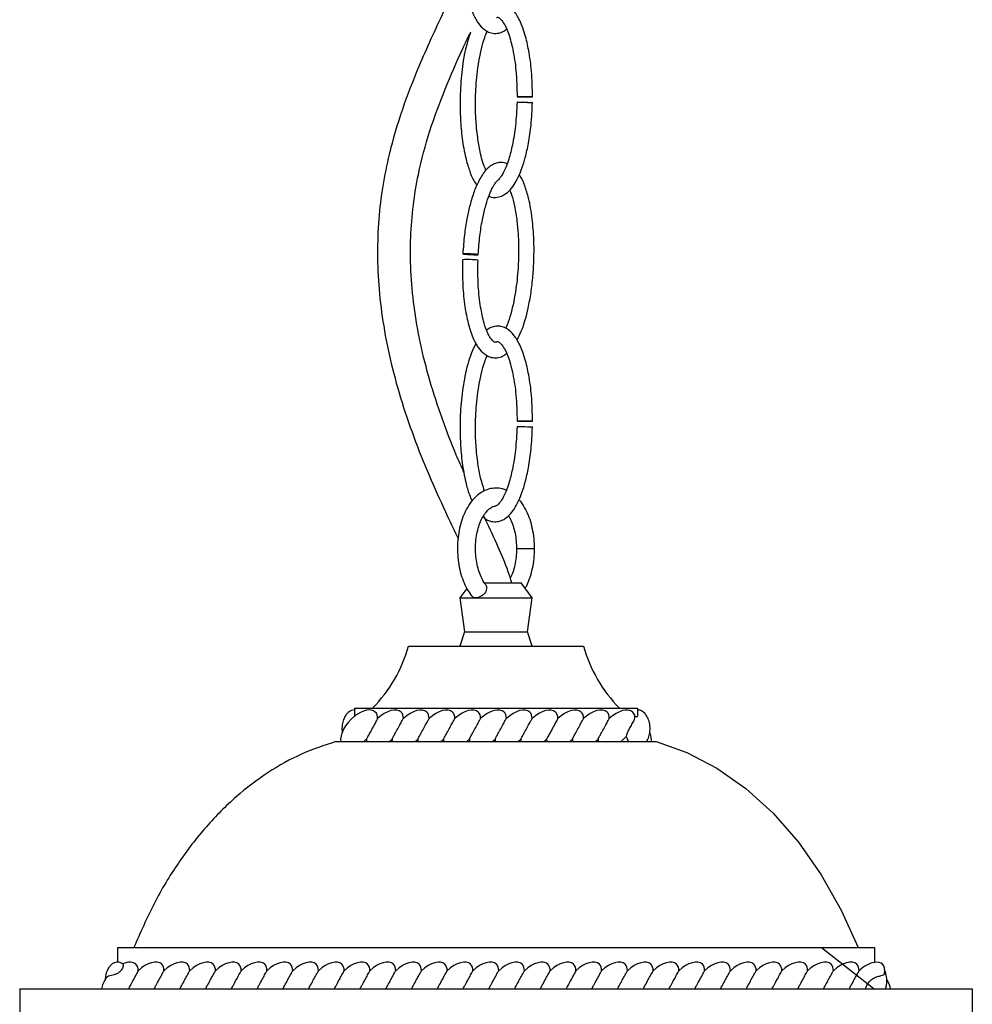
# Model space of a CAD drawing. Header units: millimetres. Extents: x 694 to 858, y 280 to 564.
# Tile 4 of 8: x 821 to 858, y 317 to 355. Entities that reach past the tile are written whole.
import ezdxf

# ---------------------------------------------------------------- set-up
doc = ezdxf.new("R2010")
doc.units = ezdxf.units.MM

msp = doc.modelspace()

# ---------------------------------------------------------------- linework, layer by layer
at = {"color": 8, "linetype": 'Continuous', "lineweight": 25}
for p, q in [((839.903, 334.213), (840.052, 334.213)), ((840.052, 334.213), (840.603, 334.213))]:
    msp.add_line(p, q, dxfattribs=at)
at = {"color": 7, "linetype": 'Continuous', "lineweight": 25}
for p, q in [((838.648, 332.887), (840.087, 332.887)), ((840.506, 332.295), (840.087, 332.887)), ((837.97, 332.667), (837.706, 332.295)), ((837.706, 332.295), (837.887, 330.98)), ((837.706, 332.295), (840.253, 332.295)), ((840.253, 332.295), (840.506, 332.295)), ((840.325, 330.98), (840.506, 332.295)), ((837.887, 330.98), (837.706, 330.427)), ((837.887, 330.98), (840.105, 330.98)), ((840.105, 330.98), (840.325, 330.98)), ((840.506, 330.427), (840.325, 330.98)), ((835.712, 330.427), (842.5, 330.427)), ((833.606, 328.014), (833.606, 327.697)), ((833.606, 328.014), (844.606, 328.014)), ((844.606, 328.014), (844.606, 327.697)), ((832.884, 326.714), (845.329, 326.714)), ((824.406, 318.714), (853.806, 318.714)), ((824.406, 318.714), (824.406, 318.141)), ((853.806, 318.714), (853.806, 318.141)), ((820.606, 317.114), (857.606, 317.114)), ((820.606, 317.114), (820.606, 314.254)), ((857.606, 317.114), (857.606, 314.254))]:
    msp.add_line(p, q, dxfattribs=at)
at = {"color": 7, "linetype": 'Continuous'}
msp.add_line((851.752, 318.714), (853.788, 317.114), dxfattribs=at)
at = {"color": 7, "linetype": 'Continuous', "lineweight": 25, "flags": 128}
for points in [[(840.007, 351.553), (840.104, 351.552), (840.219, 351.55), (840.334, 351.547), (840.432, 351.543), (840.497, 351.54), (840.521, 351.537), (840.5, 351.535), (840.435, 351.535), (840.339, 351.536), (840.224, 351.538), (840.109, 351.542), (840.011, 351.545), (839.945, 351.549), (839.922, 351.551), (839.943, 351.553), (840.007, 351.553)], [(840.011, 351.767), (840.107, 351.766), (840.222, 351.766), (840.337, 351.765), (840.435, 351.765), (840.501, 351.764), (840.525, 351.764), (840.503, 351.765), (840.439, 351.765), (840.342, 351.765), (840.227, 351.766), (840.112, 351.766), (840.015, 351.767), (839.949, 351.767), (839.925, 351.767), (839.946, 351.767), (840.011, 351.767)], [(838.326, 345.626), (838.392, 345.627), (838.416, 345.631), (838.395, 345.638), (838.331, 345.646), (838.235, 345.654), (838.12, 345.662), (838.005, 345.667), (837.907, 345.669), (837.841, 345.668), (837.817, 345.663), (837.838, 345.657), (837.902, 345.649), (837.998, 345.64), (838.113, 345.633), (838.228, 345.628), (838.326, 345.626)], [(840.007, 338.953), (840.104, 338.952), (840.219, 338.95), (840.334, 338.947), (840.432, 338.943), (840.497, 338.94), (840.521, 338.937), (840.5, 338.935), (840.435, 338.935), (840.339, 338.936), (840.224, 338.938), (840.109, 338.942), (840.011, 338.945), (839.945, 338.949), (839.922, 338.951), (839.943, 338.953), (840.007, 338.953)], [(840.011, 339.167), (840.107, 339.166), (840.222, 339.166), (840.337, 339.165), (840.435, 339.165), (840.501, 339.164), (840.525, 339.164), (840.503, 339.165), (840.439, 339.165), (840.342, 339.165), (840.227, 339.166), (840.112, 339.166), (840.015, 339.167), (839.949, 339.167), (839.925, 339.167), (839.946, 339.167), (840.011, 339.167)], [(845.329, 326.714), (846.513, 326.294), (847.679, 325.687), (848.805, 324.897), (849.87, 323.931), (850.854, 322.807), (851.74, 321.544), (852.514, 320.171), (853.17, 318.714)]]:
    msp.add_lwpolyline(points, dxfattribs=at)
at = {"color": 7, "linetype": 'Continuous', "lineweight": 25}
for centre, radius, start, end in [((837.985, 341.87), 3.571, 83.227, 92.8659), ((830.212, 332.003), 5.722, 315.7934, 344.0078), ((848.001, 332.003), 5.722, 195.9922, 224.2066)]:
    msp.add_arc(centre, radius, start, end, dxfattribs=at)
for centre, major_axis, start_param, end_param in [((833.79, 327.215), (-0.629, -0.648), 3.141593, 4.468492), ((833.79, 327.215), (-0.629, -0.648), 2.626726, 3.141593), ((834.79, 327.215), (-0.629, -0.648), 3.141593, 4.613252), ((834.79, 327.215), (-0.629, -0.648), 2.626726, 3.141593), ((835.79, 327.215), (-0.629, -0.648), 3.141593, 4.613252), ((835.79, 327.215), (-0.629, -0.648), 2.626726, 3.141593), ((836.79, 327.215), (-0.629, -0.648), 3.141593, 4.613252), ((836.79, 327.215), (-0.629, -0.648), 2.626726, 3.141593), ((837.79, 327.215), (-0.629, -0.648), 3.141593, 4.613252), ((837.79, 327.215), (-0.629, -0.648), 2.626726, 3.141593), ((838.79, 327.215), (-0.629, -0.648), 3.141593, 4.613252), ((838.79, 327.215), (-0.629, -0.648), 2.626726, 3.141593), ((839.79, 327.215), (-0.629, -0.648), 3.141593, 4.613252), ((839.79, 327.215), (-0.629, -0.648), 2.626726, 3.141593), ((840.79, 327.215), (-0.629, -0.648), 3.141593, 4.613252), ((840.79, 327.215), (-0.629, -0.648), 2.626726, 3.141593), ((841.79, 327.215), (-0.629, -0.648), 3.141593, 4.613252), ((841.79, 327.215), (-0.629, -0.648), 2.626726, 3.141593), ((842.79, 327.215), (-0.629, -0.648), 3.141593, 4.613252), ((842.79, 327.215), (-0.629, -0.648), 2.626726, 3.141593), ((843.79, 327.215), (-0.629, -0.648), 3.141593, 4.613252), ((843.79, 327.215), (-0.629, -0.648), 2.745704, 3.141593), ((833.79, 327.215), (-0.629, -0.648), 4.468492, 5.954827), ((844.422, 327.215), (0.629, -0.648), 0.330302, 0.868948), ((833.79, 327.215), (-0.629, -0.648), 1.292403, 1.471659), ((834.79, 327.215), (-0.629, -0.648), 5.768319, 5.947575), ((834.79, 327.215), (-0.629, -0.648), 1.292403, 1.471659), ((835.79, 327.215), (-0.629, -0.648), 5.768319, 5.947575), ((835.79, 327.215), (-0.629, -0.648), 1.292403, 1.471659), ((836.79, 327.215), (-0.629, -0.648), 5.768319, 5.947575), ((836.79, 327.215), (-0.629, -0.648), 1.292403, 1.471659), ((837.79, 327.215), (-0.629, -0.648), 5.768319, 5.947575), ((837.79, 327.215), (-0.629, -0.648), 1.292403, 1.471659), ((838.79, 327.215), (-0.629, -0.648), 5.768319, 5.947575), ((838.79, 327.215), (-0.629, -0.648), 1.292403, 1.471659), ((839.79, 327.215), (-0.629, -0.648), 5.768319, 5.947575), ((839.79, 327.215), (-0.629, -0.648), 1.292403, 1.471659), ((840.79, 327.215), (-0.629, -0.648), 5.768319, 5.947575), ((840.79, 327.215), (-0.629, -0.648), 1.292403, 1.471659), ((841.79, 327.215), (-0.629, -0.648), 5.768319, 5.947575), ((841.79, 327.215), (-0.629, -0.648), 1.292403, 1.471659), ((842.79, 327.215), (-0.629, -0.648), 5.768319, 5.947575), ((842.79, 327.215), (-0.629, -0.648), 1.292403, 1.471659), ((843.79, 327.215), (-0.629, -0.648), 5.768319, 5.947575), ((843.79, 327.215), (-0.629, -0.648), 1.292403, 1.621602), ((825.492, 317.418), (-0.629, -0.648), 3.141593, 4.613252), ((826.492, 317.418), (-0.629, -0.648), 3.141593, 4.613252), ((827.492, 317.418), (-0.629, -0.648), 3.141593, 4.613252), ((828.492, 317.418), (-0.629, -0.648), 3.141593, 4.613252), ((829.492, 317.418), (-0.629, -0.648), 3.141593, 4.613252), ((830.492, 317.418), (-0.629, -0.648), 3.141593, 4.613252), ((831.492, 317.418), (-0.629, -0.648), 3.141593, 4.613252), ((832.492, 317.418), (-0.629, -0.648), 3.141593, 4.613252), ((833.492, 317.418), (-0.629, -0.648), 3.141593, 4.613252), ((834.492, 317.418), (-0.629, -0.648), 3.141593, 4.613252), ((835.492, 317.418), (-0.629, -0.648), 3.141593, 4.613252), ((836.492, 317.418), (-0.629, -0.648), 3.141593, 4.613252), ((837.492, 317.418), (-0.629, -0.648), 3.141593, 4.613252), ((838.492, 317.418), (-0.629, -0.648), 3.141593, 4.613252), ((839.492, 317.418), (-0.629, -0.648), 3.141593, 4.613252), ((840.492, 317.418), (-0.629, -0.648), 3.141593, 4.613252), ((841.492, 317.418), (-0.629, -0.648), 3.141593, 4.613252), ((842.492, 317.418), (-0.629, -0.648), 3.141593, 4.613252), ((843.492, 317.418), (-0.629, -0.648), 3.141593, 4.613252), ((844.492, 317.418), (-0.629, -0.648), 3.141593, 4.613252), ((845.492, 317.418), (-0.629, -0.648), 3.141593, 4.613252), ((846.492, 317.418), (-0.629, -0.648), 3.141593, 4.613252), ((847.492, 317.418), (-0.629, -0.648), 3.141593, 4.613252), ((848.492, 317.418), (-0.629, -0.648), 3.141593, 4.613252), ((849.492, 317.418), (-0.629, -0.648), 3.141593, 4.613252), ((850.492, 317.418), (-0.629, -0.648), 3.141593, 4.613252), ((851.492, 317.418), (-0.629, -0.648), 3.141593, 4.613252), ((852.492, 317.418), (-0.629, -0.648), 3.141593, 4.613252), ((824.492, 317.418), (-0.629, -0.648), 3.141593, 4.052864), ((824.492, 317.418), (-0.629, -0.648), 2.626726, 3.141593), ((825.492, 317.418), (-0.629, -0.648), 2.626726, 3.141593), ((826.492, 317.418), (-0.629, -0.648), 2.626726, 3.141593), ((827.492, 317.418), (-0.629, -0.648), 2.626726, 3.141593), ((828.492, 317.418), (-0.629, -0.648), 2.626726, 3.141593), ((829.492, 317.418), (-0.629, -0.648), 2.626726, 3.141593), ((830.492, 317.418), (-0.629, -0.648), 2.626726, 3.141593), ((831.492, 317.418), (-0.629, -0.648), 2.626726, 3.141593), ((832.492, 317.418), (-0.629, -0.648), 2.626726, 3.141593), ((833.492, 317.418), (-0.629, -0.648), 2.626726, 3.141593), ((834.492, 317.418), (-0.629, -0.648), 2.626726, 3.141593), ((835.492, 317.418), (-0.629, -0.648), 2.626726, 3.141593), ((836.492, 317.418), (-0.629, -0.648), 2.626726, 3.141593), ((837.492, 317.418), (-0.629, -0.648), 2.626726, 3.141593), ((838.492, 317.418), (-0.629, -0.648), 2.626726, 3.141593), ((839.492, 317.418), (-0.629, -0.648), 2.626726, 3.141593), ((840.492, 317.418), (-0.629, -0.648), 2.626726, 3.141593), ((841.492, 317.418), (-0.629, -0.648), 2.626726, 3.141593), ((842.492, 317.418), (-0.629, -0.648), 2.626726, 3.141593), ((843.492, 317.418), (-0.629, -0.648), 2.626726, 3.141593), ((844.492, 317.418), (-0.629, -0.648), 2.626726, 3.141593), ((845.492, 317.418), (-0.629, -0.648), 2.626726, 3.141593), ((846.492, 317.418), (-0.629, -0.648), 2.626726, 3.141593), ((847.492, 317.418), (-0.629, -0.648), 2.626726, 3.141593), ((848.492, 317.418), (-0.629, -0.648), 2.626726, 3.141593), ((849.492, 317.418), (-0.629, -0.648), 2.626726, 3.141593), ((850.492, 317.418), (-0.629, -0.648), 2.626726, 3.141593), ((851.492, 317.418), (-0.629, -0.648), 2.626726, 3.141593), ((852.492, 317.418), (-0.629, -0.648), 2.626726, 3.141593), ((853.492, 317.418), (-0.629, -0.648), 3.757545, 4.613252), ((853.492, 317.418), (-0.629, -0.648), 3.141593, 3.757545), ((853.492, 317.418), (-0.629, -0.648), 2.474668, 3.141593), ((824.492, 317.418), (-0.629, -0.648), 5.022643, 5.627417), ((853.72, 317.418), (0.629, -0.648), 0.653141, 1.128567)]:
    msp.add_ellipse(centre, major_axis=major_axis, ratio=0.534054, start_param=start_param, end_param=end_param, dxfattribs=at)
for points, knots in [([(837.807, 358.036), (837.804, 357.7), (837.798, 357.087), (837.881, 356.261), (837.996, 355.656), (838.118, 355.24), (838.224, 354.966), (838.327, 354.764), (838.455, 354.563), (838.612, 354.391), (838.823, 354.265), (839.038, 354.21), (839.255, 354.242), (839.421, 354.307), (839.491, 354.375), (839.513, 354.395)], [0, 0, 0, 0, 0.198947, 0.363594, 0.492991, 0.568925, 0.629405, 0.676817, 0.713492, 0.786661, 0.82847, 0.881124, 0.934678, 0.980442, 1, 1, 1, 1]), ([(837.85, 356.709), (837.59, 356.165), (836.996, 354.92), (836.168, 353.131), (835.446, 351.282), (834.981, 349.724), (834.691, 348.29), (834.536, 347), (834.485, 345.657), (834.549, 344.267), (834.729, 342.837), (835.028, 341.365), (835.446, 339.863), (835.973, 338.355), (836.573, 336.883), (837.145, 335.639), (837.499, 334.888), (837.634, 334.601)], [0, 0, 0, 0, 0.080791, 0.184866, 0.262836, 0.341474, 0.394816, 0.449357, 0.50546, 0.563466, 0.623489, 0.68628, 0.752657, 0.821441, 0.890845, 0.958243, 1, 1, 1, 1]), ([(840.525, 351.764), (840.518, 352.096), (840.506, 352.702), (840.397, 353.513), (840.263, 354.104), (840.127, 354.509), (840.01, 354.775), (839.898, 354.97), (839.76, 355.162), (839.595, 355.32), (839.389, 355.424), (839.199, 355.465), (839.001, 355.44), (838.842, 355.385), (838.769, 355.317), (838.748, 355.297)], [0, 0, 0, 0, 0.201475, 0.368102, 0.499221, 0.576379, 0.63807, 0.6867, 0.724396, 0.798178, 0.83955, 0.885071, 0.932866, 0.979733, 1, 1, 1, 1]), ([(839.131, 354.844), (839.134, 354.845), (839.154, 354.857), (839.171, 354.855), (839.201, 354.848), (839.247, 354.819), (839.327, 354.745), (839.466, 354.54), (839.629, 354.145), (839.784, 353.542), (839.904, 352.726), (839.917, 352.107), (839.925, 351.767)], [0, 0, 0, 0, 0.004975, 0.043054, 0.07318, 0.099087, 0.129825, 0.211119, 0.332034, 0.503222, 0.727684, 1, 1, 1, 1]), ([(837.862, 337.173), (837.762, 337.397), (837.456, 338.084), (837.002, 339.268), (836.524, 340.716), (836.158, 342.171), (835.908, 343.599), (835.783, 344.978), (835.776, 346.296), (835.878, 347.55), (836.109, 348.938), (836.516, 350.451), (837.119, 352.072), (837.661, 353.316), (837.996, 354.024), (838.088, 354.217)], [0, 0, 0, 0, 0.042149, 0.128822, 0.215088, 0.298827, 0.378946, 0.455004, 0.527264, 0.596367, 0.663527, 0.762612, 0.861845, 0.962407, 1, 1, 1, 1]), ([(838.113, 354.272), (838.036, 354.021), (837.868, 353.482), (837.751, 352.584), (837.701, 351.711), (837.718, 350.889), (837.784, 350.139), (837.902, 349.468), (838.059, 348.926), (838.2, 348.561), (838.319, 348.385), (838.361, 348.323)], [0, 0, 0, 0, 0.131104, 0.281673, 0.438541, 0.554389, 0.678612, 0.803729, 0.88718, 0.960172, 1, 1, 1, 1]), ([(838.722, 348.91), (838.708, 348.938), (838.6, 349.147), (838.495, 349.59), (838.377, 350.236), (838.315, 350.934), (838.301, 351.755), (838.358, 352.669), (838.49, 353.46), (838.64, 354.016), (838.729, 354.23), (838.762, 354.31)], [0, 0, 0, 0, 0.018719, 0.142938, 0.24523, 0.377297, 0.517166, 0.68312, 0.86577, 0.950008, 1, 1, 1, 1]), ([(838.831, 347.904), (838.842, 347.898), (838.925, 347.857), (839.1, 347.845), (839.313, 347.892), (839.531, 348.016), (839.726, 348.215), (839.883, 348.459), (840.011, 348.717), (840.131, 349.02), (840.259, 349.441), (840.381, 350.003), (840.484, 350.717), (840.508, 351.248), (840.521, 351.537)], [0, 0, 0, 0, 0.009573, 0.067646, 0.123271, 0.171572, 0.246595, 0.319172, 0.372781, 0.443089, 0.538112, 0.661556, 0.815719, 1, 1, 1, 1]), ([(839.922, 351.552), (839.907, 351.244), (839.879, 350.683), (839.762, 349.942), (839.631, 349.414), (839.508, 349.066), (839.411, 348.851), (839.328, 348.703), (839.246, 348.586), (839.179, 348.514), (839.148, 348.494), (839.142, 348.49)], [0, 0, 0, 0, 0.270529, 0.492768, 0.664082, 0.761401, 0.835618, 0.890596, 0.929995, 0.986876, 1, 1, 1, 1]), ([(839.537, 349.162), (839.466, 349.187), (839.346, 349.228), (839.164, 349.205), (838.934, 349.125), (838.659, 348.885), (838.416, 348.485), (838.222, 348.011), (838.079, 347.524), (837.962, 346.98), (837.868, 346.366), (837.835, 345.91), (837.817, 345.663)], [0, 0, 0, 0, 0.056541, 0.094405, 0.137522, 0.240487, 0.35954, 0.469244, 0.591276, 0.701983, 0.838282, 1, 1, 1, 1]), ([(838.416, 345.631), (838.434, 345.876), (838.467, 346.331), (838.565, 346.95), (838.68, 347.451), (838.799, 347.837), (838.913, 348.119), (839.014, 348.311), (839.089, 348.428), (839.13, 348.476), (839.142, 348.49)], [0, 0, 0, 0, 0.235282, 0.438313, 0.606663, 0.741006, 0.84435, 0.921309, 0.976791, 1, 1, 1, 1]), ([(839.927, 342.313), (839.982, 342.425), (840.172, 342.808), (840.34, 343.443), (840.473, 344.165), (840.546, 344.8), (840.586, 345.483), (840.584, 346.232), (840.523, 347.029), (840.406, 347.738), (840.236, 348.286), (840.115, 348.596), (840.025, 348.717), (840.013, 348.733)], [0, 0, 0, 0, 0.060132, 0.20442, 0.297502, 0.39198, 0.490149, 0.602357, 0.724798, 0.846979, 0.924622, 0.990215, 1, 1, 1, 1]), ([(839.635, 348.142), (839.661, 348.08), (839.744, 347.889), (839.838, 347.477), (839.924, 346.954), (839.972, 346.384), (839.989, 345.815), (839.971, 345.115), (839.892, 344.268), (839.735, 343.493), (839.582, 342.987), (839.503, 342.816), (839.481, 342.77)], [0, 0, 0, 0, 0.03964, 0.123713, 0.23226, 0.329389, 0.430778, 0.537612, 0.704987, 0.887741, 0.96966, 1, 1, 1, 1]), ([(837.807, 345.436), (837.804, 345.1), (837.798, 344.487), (837.881, 343.661), (837.996, 343.056), (838.118, 342.64), (838.224, 342.366), (838.327, 342.164), (838.455, 341.963), (838.612, 341.791), (838.823, 341.665), (839.038, 341.61), (839.255, 341.642), (839.421, 341.707), (839.491, 341.775), (839.513, 341.795)], [0, 0, 0, 0, 0.198947, 0.363594, 0.492991, 0.568925, 0.629405, 0.676817, 0.713492, 0.786661, 0.82847, 0.881124, 0.934678, 0.980442, 1, 1, 1, 1]), ([(839.138, 342.251), (839.137, 342.25), (839.117, 342.234), (839.085, 342.224), (839.065, 342.222), (839.028, 342.24), (838.979, 342.281), (838.897, 342.375), (838.767, 342.605), (838.619, 343.024), (838.489, 343.645), (838.399, 344.466), (838.404, 345.08), (838.407, 345.416)], [0, 0, 0, 0, 0.00181, 0.035954, 0.079022, 0.106825, 0.13273, 0.16363, 0.24485, 0.363656, 0.528967, 0.742909, 1, 1, 1, 1]), ([(840.525, 339.164), (840.518, 339.496), (840.506, 340.102), (840.397, 340.913), (840.263, 341.504), (840.127, 341.909), (840.01, 342.175), (839.898, 342.37), (839.76, 342.562), (839.595, 342.72), (839.389, 342.824), (839.199, 342.865), (839.001, 342.84), (838.842, 342.785), (838.769, 342.717), (838.748, 342.697)], [0, 0, 0, 0, 0.201475, 0.368102, 0.499221, 0.576379, 0.63807, 0.6867, 0.724396, 0.798178, 0.83955, 0.885071, 0.932866, 0.979733, 1, 1, 1, 1]), ([(838.322, 342.182), (838.263, 342.061), (838.073, 341.668), (837.887, 340.924), (837.748, 339.986), (837.701, 339.11), (837.718, 338.289), (837.783, 337.538), (837.905, 336.87), (838.037, 336.375), (838.139, 336.147), (838.174, 336.067)], [0, 0, 0, 0, 0.067947, 0.219347, 0.366144, 0.519083, 0.632028, 0.75314, 0.875121, 0.956482, 1, 1, 1, 1]), ([(839.131, 342.244), (839.134, 342.245), (839.154, 342.257), (839.171, 342.255), (839.201, 342.248), (839.247, 342.219), (839.327, 342.145), (839.466, 341.94), (839.629, 341.545), (839.784, 340.942), (839.904, 340.126), (839.917, 339.507), (839.925, 339.167)], [0, 0, 0, 0, 0.004975, 0.043054, 0.07318, 0.099087, 0.129825, 0.211119, 0.332034, 0.503222, 0.727684, 1, 1, 1, 1]), ([(838.661, 336.457), (838.6, 336.645), (838.483, 337.004), (838.38, 337.639), (838.314, 338.333), (838.302, 339.155), (838.358, 340.069), (838.49, 340.86), (838.64, 341.416), (838.729, 341.63), (838.762, 341.71)], [0, 0, 0, 0, 0.11538, 0.220961, 0.357275, 0.501641, 0.672931, 0.861454, 0.9484, 1, 1, 1, 1]), ([(838.602, 335.452), (838.631, 335.422), (838.707, 335.346), (838.879, 335.274), (839.098, 335.241), (839.314, 335.293), (839.53, 335.416), (839.726, 335.615), (839.883, 335.859), (840.011, 336.117), (840.131, 336.42), (840.259, 336.841), (840.381, 337.403), (840.484, 338.117), (840.508, 338.648), (840.521, 338.937)], [0, 0, 0, 0, 0.027541, 0.071388, 0.125836, 0.177989, 0.223276, 0.293617, 0.361664, 0.411928, 0.477847, 0.566939, 0.682679, 0.827221, 1, 1, 1, 1]), ([(839.922, 338.952), (839.907, 338.644), (839.879, 338.083), (839.762, 337.342), (839.631, 336.814), (839.509, 336.466), (839.411, 336.251), (839.328, 336.104), (839.245, 335.985), (839.167, 335.903), (839.103, 335.863), (839.076, 335.852), (839.061, 335.857), (839.059, 335.857)], [0, 0, 0, 0, 0.2513297, 0.4577973, 0.6169534, 0.7073655, 0.7763157, 0.8273918, 0.8639952, 0.9168388, 0.9515696, 0.9936792, 1, 1, 1, 1]), ([(839.507, 336.475), (839.456, 336.497), (839.324, 336.552), (839.096, 336.573), (838.842, 336.539), (838.603, 336.444), (838.381, 336.293), (838.179, 336.089), (838.001, 335.833), (837.85, 335.531), (837.733, 335.191), (837.652, 334.826), (837.61, 334.445), (837.606, 334.058), (837.641, 333.675), (837.714, 333.306), (837.825, 332.959), (837.969, 332.651), (838.089, 332.462), (838.157, 332.379), (838.162, 332.373)], [0, 0, 0, 0, 0.03555, 0.092766, 0.148196, 0.203163, 0.259194, 0.317429, 0.377902, 0.439738, 0.501898, 0.563877, 0.625648, 0.687319, 0.749046, 0.81095, 0.873206, 0.935982, 0.995157, 1, 1, 1, 1]), ([(838.71, 332.81), (838.697, 332.827), (838.641, 332.896), (838.548, 333.056), (838.445, 333.304), (838.368, 333.59), (838.319, 333.901), (838.304, 334.225), (838.322, 334.55), (838.373, 334.861), (838.453, 335.145), (838.558, 335.392), (838.68, 335.59), (838.809, 335.735), (838.934, 335.821), (839.014, 335.857), (839.053, 335.857), (839.059, 335.857)], [0, 0, 0, 0, 0.022631, 0.095988, 0.169719, 0.244056, 0.319028, 0.394429, 0.469987, 0.545366, 0.620234, 0.694324, 0.767477, 0.839879, 0.912371, 0.987097, 1, 1, 1, 1]), ([(840.603, 334.213), (840.602, 334.282), (840.599, 334.478), (840.564, 334.801), (840.486, 335.167), (840.371, 335.512), (840.216, 335.819), (840.092, 336.02), (840.01, 336.1), (840.002, 336.107)], [0, 0, 0, 0, 0.093403, 0.26879, 0.444882, 0.622043, 0.80073, 0.981078, 1, 1, 1, 1]), ([(839.718, 332.887), (839.674, 333.03), (839.527, 333.503), (839.181, 334.316), (838.845, 335.032), (838.654, 335.44), (838.628, 335.494)], [0, 0, 0, 0, 0.157756, 0.521856, 0.937043, 1, 1, 1, 1]), ([(839.585, 335.492), (839.604, 335.463), (839.665, 335.372), (839.75, 335.166), (839.833, 334.889), (839.886, 334.586), (839.902, 334.356), (839.903, 334.234), (839.903, 334.213)], [0, 0, 0, 0, 0.0996148, 0.3146792, 0.5313408, 0.7499119, 0.9589236, 1, 1, 1, 1]), ([(839.903, 334.213), (839.902, 334.158), (839.899, 333.994), (839.87, 333.725), (839.804, 333.428), (839.731, 333.204), (839.676, 333.101), (839.66, 333.07)], [0, 0, 0, 0, 0.132037, 0.387603, 0.642257, 0.894727, 1, 1, 1, 1]), ([(840.24, 332.671), (840.26, 332.704), (840.336, 332.832), (840.434, 333.094), (840.531, 333.448), (840.591, 333.825), (840.599, 334.084), (840.603, 334.213)], [0, 0, 0, 0, 0.080144, 0.310278, 0.540096, 0.769092, 1, 1, 1, 1]), ([(838.166, 332.376), (838.173, 332.366), (838.192, 332.337), (838.258, 332.316), (838.354, 332.313), (838.462, 332.339), (838.568, 332.39), (838.662, 332.462), (838.729, 332.552), (838.76, 332.648), (838.754, 332.74), (838.723, 332.786), (838.708, 332.809)], [0, 0, 0, 0, 0.0551229, 0.1623667, 0.2683902, 0.3733902, 0.4791403, 0.5865501, 0.6943851, 0.8002577, 0.904113, 1, 1, 1, 1]), ([(833.606, 327.945), (833.567, 327.941), (833.51, 327.935), (833.428, 327.896), (833.347, 327.837), (833.255, 327.728), (833.175, 327.566), (833.127, 327.356), (833.112, 327.178), (833.136, 327.078), (833.141, 327.059)], [0, 0, 0, 0, 0.094726, 0.138457, 0.225941, 0.350146, 0.513099, 0.715332, 0.946296, 1, 1, 1, 1]), ([(844.953, 326.713), (844.979, 326.759), (845.042, 326.87), (845.087, 327.075), (845.094, 327.317), (845.045, 327.547), (844.957, 327.731), (844.859, 327.844), (844.77, 327.904), (844.691, 327.938), (844.636, 327.942), (844.606, 327.945)], [0, 0, 0, 0, 0.106664, 0.257737, 0.430272, 0.60831, 0.740767, 0.84239, 0.898594, 0.945956, 1, 1, 1, 1]), ([(834.508, 327.613), (834.508, 327.613), (834.507, 327.613), (834.501, 327.601), (834.48, 327.562), (834.433, 327.477), (834.351, 327.326), (834.25, 327.142), (834.164, 326.984), (834.112, 326.89), (834.085, 326.841), (834.074, 326.819), (834.072, 326.817), (834.072, 326.816)], [0, 0, 0, 0, 0.013682, 0.059488, 0.120797, 0.213614, 0.368018, 0.591227, 0.755617, 0.84818, 0.917376, 0.968301, 1, 1, 1, 1]), ([(835.072, 326.816), (835.073, 326.819), (835.076, 326.823), (835.096, 326.861), (835.137, 326.935), (835.214, 327.076), (835.314, 327.26), (835.404, 327.424), (835.462, 327.529), (835.491, 327.583), (835.506, 327.61), (835.507, 327.612), (835.508, 327.613)], [0, 0, 0, 0, 0.054867, 0.109314, 0.195508, 0.337961, 0.55447, 0.738613, 0.833349, 0.908536, 0.960831, 1, 1, 1, 1]), ([(836.072, 326.816), (836.073, 326.819), (836.076, 326.823), (836.096, 326.861), (836.137, 326.935), (836.214, 327.076), (836.314, 327.26), (836.404, 327.424), (836.462, 327.529), (836.491, 327.583), (836.506, 327.61), (836.507, 327.612), (836.508, 327.613)], [0, 0, 0, 0, 0.0548671, 0.1093142, 0.1955084, 0.3379605, 0.5544699, 0.7386128, 0.8333491, 0.9085362, 0.9608313, 1, 1, 1, 1]), ([(837.072, 326.816), (837.073, 326.819), (837.076, 326.823), (837.096, 326.861), (837.137, 326.935), (837.214, 327.076), (837.314, 327.26), (837.404, 327.424), (837.462, 327.529), (837.491, 327.583), (837.506, 327.61), (837.507, 327.612), (837.508, 327.613)], [0, 0, 0, 0, 0.054867, 0.109314, 0.195508, 0.337961, 0.55447, 0.738613, 0.833349, 0.908536, 0.960831, 1, 1, 1, 1]), ([(838.072, 326.816), (838.073, 326.819), (838.076, 326.823), (838.096, 326.861), (838.137, 326.935), (838.214, 327.076), (838.314, 327.26), (838.404, 327.424), (838.462, 327.529), (838.491, 327.583), (838.506, 327.61), (838.507, 327.612), (838.508, 327.613)], [0, 0, 0, 0, 0.054867, 0.109314, 0.195508, 0.337961, 0.55447, 0.738613, 0.833349, 0.908536, 0.960831, 1, 1, 1, 1]), ([(839.072, 326.816), (839.073, 326.819), (839.076, 326.823), (839.096, 326.861), (839.137, 326.935), (839.214, 327.076), (839.314, 327.26), (839.404, 327.424), (839.462, 327.529), (839.491, 327.583), (839.506, 327.61), (839.507, 327.612), (839.508, 327.613)], [0, 0, 0, 0, 0.054867, 0.109314, 0.195508, 0.337961, 0.55447, 0.738613, 0.833349, 0.908536, 0.960831, 1, 1, 1, 1]), ([(840.072, 326.816), (840.073, 326.819), (840.076, 326.823), (840.096, 326.861), (840.137, 326.935), (840.214, 327.076), (840.314, 327.26), (840.404, 327.424), (840.462, 327.529), (840.491, 327.583), (840.506, 327.61), (840.507, 327.612), (840.508, 327.613)], [0, 0, 0, 0, 0.054867, 0.109314, 0.195508, 0.337961, 0.55447, 0.738613, 0.833349, 0.908536, 0.960831, 1, 1, 1, 1]), ([(841.508, 327.613), (841.508, 327.613), (841.507, 327.613), (841.501, 327.601), (841.48, 327.562), (841.433, 327.477), (841.351, 327.326), (841.25, 327.142), (841.164, 326.984), (841.112, 326.89), (841.085, 326.841), (841.074, 326.819), (841.072, 326.817), (841.072, 326.816)], [0, 0, 0, 0, 0.0136818, 0.0594883, 0.1207968, 0.2136136, 0.3680183, 0.5912265, 0.7556165, 0.8481796, 0.9173757, 0.9683013, 1, 1, 1, 1]), ([(842.072, 326.816), (842.073, 326.819), (842.076, 326.823), (842.096, 326.861), (842.137, 326.935), (842.214, 327.076), (842.314, 327.26), (842.404, 327.424), (842.462, 327.529), (842.491, 327.583), (842.506, 327.61), (842.507, 327.612), (842.508, 327.613)], [0, 0, 0, 0, 0.0548671, 0.1093142, 0.1955084, 0.3379605, 0.5544699, 0.7386128, 0.8333491, 0.9085362, 0.9608313, 1, 1, 1, 1]), ([(843.072, 326.816), (843.073, 326.819), (843.076, 326.823), (843.096, 326.861), (843.137, 326.935), (843.214, 327.076), (843.314, 327.26), (843.404, 327.424), (843.462, 327.529), (843.491, 327.583), (843.506, 327.61), (843.507, 327.612), (843.508, 327.613)], [0, 0, 0, 0, 0.0548671, 0.1093142, 0.1955084, 0.3379605, 0.5544699, 0.7386128, 0.8333491, 0.9085362, 0.9608313, 1, 1, 1, 1]), ([(844.167, 326.912), (844.168, 326.915), (844.17, 326.922), (844.182, 326.965), (844.204, 327.033), (844.246, 327.135), (844.32, 327.276), (844.415, 327.434), (844.497, 327.576), (844.502, 327.652), (844.504, 327.683)], [0, 0, 0, 0, 0.07885, 0.157884, 0.23392, 0.338908, 0.482303, 0.673473, 0.867727, 1, 1, 1, 1]), ([(844.504, 327.683), (844.515, 327.686), (844.548, 327.695), (844.583, 327.696), (844.606, 327.697)], [0, 0, 0, 0, 0.328745, 1, 1, 1, 1]), ([(832.884, 326.714), (832.438, 326.568), (831.54, 326.275), (830.242, 325.545), (828.998, 324.602), (827.823, 323.425), (826.751, 322.031), (825.798, 320.458), (825.293, 319.291), (825.042, 318.714)], [0, 0, 0, 0, 0.137297, 0.277212, 0.418777, 0.560951, 0.709378, 0.856101, 1, 1, 1, 1]), ([(844.18, 326.878), (844.181, 326.874), (844.193, 326.815), (844.227, 326.762), (844.259, 326.714)], [0, 0, 0, 0, 0.080543, 1, 1, 1, 1]), ([(824.609, 318.077), (824.595, 318.088), (824.56, 318.113), (824.491, 318.14), (824.397, 318.154), (824.31, 318.137), (824.228, 318.1), (824.147, 318.04), (824.055, 317.931), (823.977, 317.769), (823.93, 317.601), (823.931, 317.489), (823.931, 317.45)], [0, 0, 0, 0, 0.04585, 0.108833, 0.180701, 0.274801, 0.318243, 0.405149, 0.528533, 0.690409, 0.891305, 1, 1, 1, 1]), ([(824.605, 318.081), (824.609, 318.079), (824.617, 318.077), (824.626, 318.032), (824.616, 317.959), (824.58, 317.873), (824.517, 317.79), (824.431, 317.722), (824.328, 317.673), (824.215, 317.641), (824.102, 317.618), (824.016, 317.597), (823.99, 317.555), (823.979, 317.538)], [0, 0, 0, 0, 0.080794, 0.165662, 0.250742, 0.33103, 0.412129, 0.49379, 0.577215, 0.669403, 0.778952, 0.910765, 1, 1, 1, 1]), ([(825.21, 317.817), (825.21, 317.816), (825.21, 317.816), (825.204, 317.804), (825.182, 317.765), (825.136, 317.68), (825.053, 317.529), (824.953, 317.345), (824.871, 317.196), (824.836, 317.132), (824.826, 317.114)], [0, 0, 0, 0, 0.016735, 0.072762, 0.14775, 0.261278, 0.450135, 0.723148, 0.924218, 1, 1, 1, 1]), ([(825.826, 317.114), (825.828, 317.118), (825.852, 317.161), (825.917, 317.279), (826.017, 317.463), (826.107, 317.627), (826.164, 317.732), (826.194, 317.786), (826.208, 317.813), (826.21, 317.815), (826.21, 317.817)], [0, 0, 0, 0, 0.016131, 0.190346, 0.45513, 0.680331, 0.796191, 0.888143, 0.952098, 1, 1, 1, 1]), ([(826.826, 317.114), (826.828, 317.118), (826.852, 317.161), (826.917, 317.279), (827.017, 317.463), (827.107, 317.627), (827.164, 317.732), (827.194, 317.786), (827.208, 317.813), (827.21, 317.815), (827.21, 317.817)], [0, 0, 0, 0, 0.016131, 0.190346, 0.45513, 0.680331, 0.796191, 0.888143, 0.952098, 1, 1, 1, 1]), ([(827.826, 317.114), (827.828, 317.118), (827.852, 317.161), (827.917, 317.279), (828.017, 317.463), (828.107, 317.627), (828.164, 317.732), (828.194, 317.786), (828.208, 317.813), (828.21, 317.815), (828.21, 317.817)], [0, 0, 0, 0, 0.016131, 0.190346, 0.45513, 0.680331, 0.796191, 0.888143, 0.952098, 1, 1, 1, 1]), ([(828.826, 317.114), (828.828, 317.118), (828.852, 317.161), (828.917, 317.279), (829.017, 317.463), (829.107, 317.627), (829.164, 317.732), (829.194, 317.786), (829.208, 317.813), (829.21, 317.815), (829.21, 317.817)], [0, 0, 0, 0, 0.016131, 0.190346, 0.45513, 0.680331, 0.796191, 0.888143, 0.952098, 1, 1, 1, 1]), ([(829.826, 317.114), (829.828, 317.118), (829.852, 317.161), (829.917, 317.279), (830.017, 317.463), (830.107, 317.627), (830.164, 317.732), (830.194, 317.786), (830.208, 317.813), (830.21, 317.815), (830.21, 317.817)], [0, 0, 0, 0, 0.016131, 0.190346, 0.45513, 0.680331, 0.796191, 0.888143, 0.952098, 1, 1, 1, 1]), ([(830.826, 317.114), (830.828, 317.118), (830.852, 317.161), (830.917, 317.279), (831.017, 317.463), (831.107, 317.627), (831.164, 317.732), (831.194, 317.786), (831.208, 317.813), (831.21, 317.815), (831.21, 317.817)], [0, 0, 0, 0, 0.016131, 0.190346, 0.45513, 0.680331, 0.796191, 0.888143, 0.952098, 1, 1, 1, 1]), ([(831.826, 317.114), (831.828, 317.118), (831.852, 317.161), (831.917, 317.279), (832.017, 317.463), (832.107, 317.627), (832.164, 317.732), (832.194, 317.786), (832.208, 317.813), (832.21, 317.815), (832.21, 317.817)], [0, 0, 0, 0, 0.016131, 0.190346, 0.45513, 0.680331, 0.796191, 0.888143, 0.952098, 1, 1, 1, 1]), ([(832.826, 317.114), (832.828, 317.118), (832.852, 317.161), (832.917, 317.279), (833.017, 317.463), (833.107, 317.627), (833.164, 317.732), (833.194, 317.786), (833.208, 317.813), (833.21, 317.815), (833.21, 317.817)], [0, 0, 0, 0, 0.0161309, 0.1903456, 0.45513, 0.6803313, 0.7961909, 0.8881426, 0.9520978, 1, 1, 1, 1]), ([(833.826, 317.114), (833.828, 317.118), (833.852, 317.161), (833.917, 317.279), (834.017, 317.463), (834.107, 317.627), (834.164, 317.732), (834.194, 317.786), (834.208, 317.813), (834.21, 317.815), (834.21, 317.817)], [0, 0, 0, 0, 0.016131, 0.190346, 0.45513, 0.680331, 0.796191, 0.888143, 0.952098, 1, 1, 1, 1]), ([(834.826, 317.114), (834.828, 317.118), (834.852, 317.161), (834.917, 317.279), (835.017, 317.463), (835.107, 317.627), (835.164, 317.732), (835.194, 317.786), (835.208, 317.813), (835.21, 317.815), (835.21, 317.817)], [0, 0, 0, 0, 0.016131, 0.190346, 0.45513, 0.680331, 0.796191, 0.888143, 0.952098, 1, 1, 1, 1]), ([(835.826, 317.114), (835.828, 317.118), (835.852, 317.161), (835.917, 317.279), (836.017, 317.463), (836.107, 317.627), (836.164, 317.732), (836.194, 317.786), (836.208, 317.813), (836.21, 317.815), (836.21, 317.817)], [0, 0, 0, 0, 0.016131, 0.190346, 0.45513, 0.680331, 0.796191, 0.888143, 0.952098, 1, 1, 1, 1]), ([(836.826, 317.114), (836.828, 317.118), (836.852, 317.161), (836.917, 317.279), (837.017, 317.463), (837.107, 317.627), (837.164, 317.732), (837.194, 317.786), (837.208, 317.813), (837.21, 317.815), (837.21, 317.817)], [0, 0, 0, 0, 0.016131, 0.190346, 0.45513, 0.680331, 0.796191, 0.888143, 0.952098, 1, 1, 1, 1]), ([(837.826, 317.114), (837.828, 317.118), (837.852, 317.161), (837.917, 317.279), (838.017, 317.463), (838.107, 317.627), (838.164, 317.732), (838.194, 317.786), (838.208, 317.813), (838.21, 317.815), (838.21, 317.817)], [0, 0, 0, 0, 0.016131, 0.190346, 0.45513, 0.680331, 0.796191, 0.888143, 0.952098, 1, 1, 1, 1]), ([(838.826, 317.114), (838.828, 317.118), (838.852, 317.161), (838.917, 317.279), (839.017, 317.463), (839.107, 317.627), (839.164, 317.732), (839.194, 317.786), (839.208, 317.813), (839.21, 317.815), (839.21, 317.817)], [0, 0, 0, 0, 0.016131, 0.190346, 0.45513, 0.680331, 0.796191, 0.888143, 0.952098, 1, 1, 1, 1]), ([(839.826, 317.114), (839.828, 317.118), (839.852, 317.161), (839.917, 317.279), (840.017, 317.463), (840.107, 317.627), (840.164, 317.732), (840.194, 317.786), (840.208, 317.813), (840.21, 317.815), (840.21, 317.817)], [0, 0, 0, 0, 0.016131, 0.190346, 0.45513, 0.680331, 0.796191, 0.888143, 0.952098, 1, 1, 1, 1]), ([(840.826, 317.114), (840.828, 317.118), (840.852, 317.161), (840.917, 317.279), (841.017, 317.463), (841.107, 317.627), (841.164, 317.732), (841.194, 317.786), (841.208, 317.813), (841.21, 317.815), (841.21, 317.817)], [0, 0, 0, 0, 0.016131, 0.190346, 0.45513, 0.680331, 0.796191, 0.888143, 0.952098, 1, 1, 1, 1]), ([(842.21, 317.817), (842.21, 317.816), (842.21, 317.816), (842.204, 317.804), (842.182, 317.765), (842.136, 317.68), (842.053, 317.529), (841.953, 317.345), (841.871, 317.196), (841.836, 317.132), (841.826, 317.114)], [0, 0, 0, 0, 0.016735, 0.072762, 0.14775, 0.261278, 0.450135, 0.723148, 0.924218, 1, 1, 1, 1]), ([(842.826, 317.114), (842.828, 317.118), (842.852, 317.161), (842.917, 317.279), (843.017, 317.463), (843.107, 317.627), (843.164, 317.732), (843.194, 317.786), (843.208, 317.813), (843.21, 317.815), (843.21, 317.817)], [0, 0, 0, 0, 0.016131, 0.190346, 0.45513, 0.680331, 0.796191, 0.888143, 0.952098, 1, 1, 1, 1]), ([(843.826, 317.114), (843.828, 317.118), (843.852, 317.161), (843.917, 317.279), (844.017, 317.463), (844.107, 317.627), (844.164, 317.732), (844.194, 317.786), (844.208, 317.813), (844.21, 317.815), (844.21, 317.817)], [0, 0, 0, 0, 0.016131, 0.190346, 0.45513, 0.680331, 0.796191, 0.888143, 0.952098, 1, 1, 1, 1]), ([(844.826, 317.114), (844.828, 317.118), (844.852, 317.161), (844.917, 317.279), (845.017, 317.463), (845.107, 317.627), (845.164, 317.732), (845.194, 317.786), (845.208, 317.813), (845.21, 317.815), (845.21, 317.817)], [0, 0, 0, 0, 0.016131, 0.190346, 0.45513, 0.680331, 0.796191, 0.888143, 0.952098, 1, 1, 1, 1]), ([(845.826, 317.114), (845.828, 317.118), (845.852, 317.161), (845.917, 317.279), (846.017, 317.463), (846.107, 317.627), (846.164, 317.732), (846.194, 317.786), (846.208, 317.813), (846.21, 317.815), (846.21, 317.817)], [0, 0, 0, 0, 0.016131, 0.190346, 0.45513, 0.680331, 0.796191, 0.888143, 0.952098, 1, 1, 1, 1]), ([(846.826, 317.114), (846.828, 317.118), (846.852, 317.161), (846.917, 317.279), (847.017, 317.463), (847.107, 317.627), (847.164, 317.732), (847.194, 317.786), (847.208, 317.813), (847.21, 317.815), (847.21, 317.817)], [0, 0, 0, 0, 0.016131, 0.190346, 0.45513, 0.680331, 0.796191, 0.888143, 0.952098, 1, 1, 1, 1]), ([(847.826, 317.114), (847.828, 317.118), (847.852, 317.161), (847.917, 317.279), (848.017, 317.463), (848.107, 317.627), (848.164, 317.732), (848.194, 317.786), (848.208, 317.813), (848.21, 317.815), (848.21, 317.817)], [0, 0, 0, 0, 0.016131, 0.190346, 0.45513, 0.680331, 0.796191, 0.888143, 0.952098, 1, 1, 1, 1]), ([(848.826, 317.114), (848.828, 317.118), (848.852, 317.161), (848.917, 317.279), (849.017, 317.463), (849.107, 317.627), (849.164, 317.732), (849.194, 317.786), (849.208, 317.813), (849.21, 317.815), (849.21, 317.817)], [0, 0, 0, 0, 0.016131, 0.190346, 0.45513, 0.680331, 0.796191, 0.888143, 0.952098, 1, 1, 1, 1]), ([(849.826, 317.114), (849.828, 317.118), (849.852, 317.161), (849.917, 317.279), (850.017, 317.463), (850.107, 317.627), (850.164, 317.732), (850.194, 317.786), (850.208, 317.813), (850.21, 317.815), (850.21, 317.817)], [0, 0, 0, 0, 0.016131, 0.190346, 0.45513, 0.680331, 0.796191, 0.888143, 0.952098, 1, 1, 1, 1]), ([(850.826, 317.114), (850.828, 317.118), (850.852, 317.161), (850.917, 317.279), (851.017, 317.463), (851.107, 317.627), (851.164, 317.732), (851.194, 317.786), (851.208, 317.813), (851.21, 317.815), (851.21, 317.817)], [0, 0, 0, 0, 0.016131, 0.190346, 0.45513, 0.680331, 0.796191, 0.888143, 0.952098, 1, 1, 1, 1]), ([(851.826, 317.114), (851.828, 317.118), (851.852, 317.161), (851.917, 317.279), (852.017, 317.463), (852.107, 317.627), (852.164, 317.732), (852.194, 317.786), (852.208, 317.813), (852.21, 317.815), (852.21, 317.817)], [0, 0, 0, 0, 0.016131, 0.190346, 0.45513, 0.680331, 0.796191, 0.888143, 0.952098, 1, 1, 1, 1]), ([(852.826, 317.114), (852.828, 317.118), (852.852, 317.161), (852.917, 317.279), (853.017, 317.463), (853.107, 317.627), (853.164, 317.732), (853.194, 317.786), (853.208, 317.813), (853.21, 317.815), (853.21, 317.817)], [0, 0, 0, 0, 0.016131, 0.190346, 0.45513, 0.680331, 0.796191, 0.888143, 0.952098, 1, 1, 1, 1]), ([(853.467, 317.114), (853.469, 317.124), (853.482, 317.178), (853.526, 317.286), (853.623, 317.424), (853.765, 317.532), (853.926, 317.596), (854.071, 317.623), (854.159, 317.651), (854.198, 317.68), (854.197, 317.71), (854.197, 317.716)], [0, 0, 0, 0, 0.027372, 0.146429, 0.28775, 0.436417, 0.581177, 0.735123, 0.869717, 0.977366, 1, 1, 1, 1]), ([(854.239, 317.113), (854.254, 317.165), (854.293, 317.297), (854.289, 317.519), (854.26, 317.715), (854.206, 317.816), (854.193, 317.839)], [0, 0, 0, 0, 0.214323, 0.549796, 0.895967, 1, 1, 1, 1])]:
    msp.add_open_spline(points, degree=3, knots=knots, dxfattribs=at)

doc.saveas('drawing.dxf')
